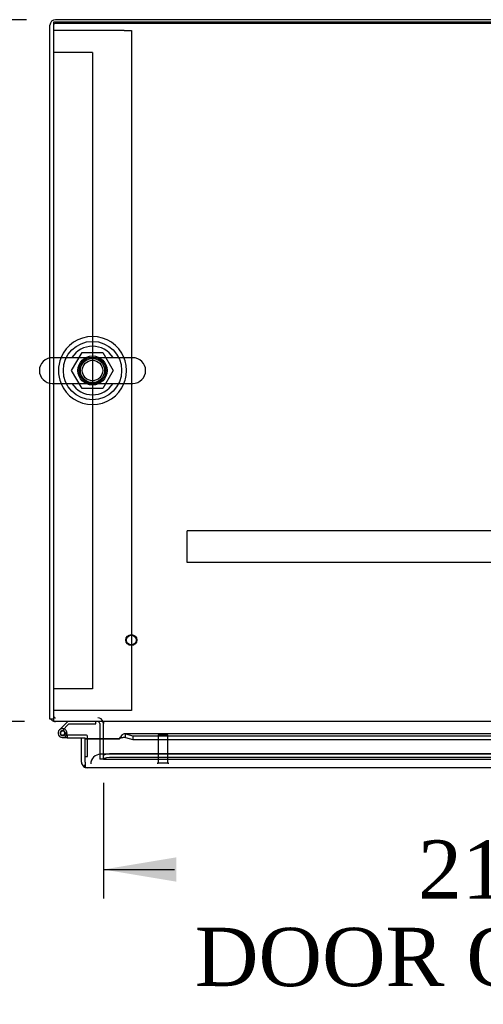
# Model space of a CAD drawing. Header units: inches. Extents: x 1 to 299, y -2 to 199.
# Tile 21 of 31: x 73 to 85, y 157 to 183. Entities that reach past the tile are written whole.
import ezdxf
from ezdxf.enums import TextEntityAlignment as Align
from ezdxf.lldxf.tags import DXFTag

# ---------------------------------------------------------------- set-up
doc = ezdxf.new("R2010")
doc.units = ezdxf.units.IN
doc.header["$MEASUREMENT"] = 0
for name, color, linetype in [('COM41308', 7, 'Continuous'), ('COM42890-1', 7, 'Continuous'), ('COM50567', 7, 'Continuous'), ('COM53932-1', 7, 'Continuous'), ('COM53954-1', 7, 'Continuous'), ('COM54746-60', 7, 'Continuous'), ('COM70219', 7, 'Continuous'), ('COM71124-1', 7, 'Continuous'), ('COM71125-1', 7, 'Continuous'), ('Default', 7, 'Continuous'), ('NTS166905', 7, 'Continuous'), ('SCS00680', 7, 'Continuous'), ('STD21878', 7, 'Continuous'), ('WAF25362', 7, 'Continuous'), ('WAM254785', 7, 'Continuous')]:
    doc.layers.add(name, color=color, linetype=linetype)
doc.styles.add('SEACAD_Times_New_Roman', font='times.ttf')
tags = doc.linetypes.add('HIDDEN2', pattern=[0.1875, 0.125, -0.0625]).pattern_tags.tags
tags[6:7] = [DXFTag(74, 4), DXFTag(75, 0), DXFTag(340, '0'), DXFTag(46, 0.0), DXFTag(50, 0.0), DXFTag(44, 0.0), DXFTag(45, 0.0)]
tags[4:5] = [DXFTag(74, 4), DXFTag(75, 0), DXFTag(340, '0'), DXFTag(46, 0.0), DXFTag(50, 0.0), DXFTag(44, 0.0), DXFTag(45, 0.0)]
doc.dimstyles.new('HAMMOND_(STH_-_300x200)', dxfattribs={"dimtxt": 1.5, "dimasz": 1.875, "dimexe": 0.75, "dimexo": 0.75, "dimgap": 0.375, "dimtad": 0, "dimtih": 1, "dimtoh": 1, "dimzin": 0, "dimdsep": 46, "dimtxsty": 'SEACAD_Times_New_Roman', "dimblk1": '_SE_FILLED', "dimblk2": '_SE_FILLED', "dimsah": 1, "dimcen": 0.75, "dimadec": 0, "dimazin": 0, "dimtfac": 0.8, "dimtofl": 0, "dimtmove": 1, "dimatfit": 3, "dimfxl": 1, "dimtolj": 1, "dimtzin": 0, "dimarcsym": 0})

# ---------------------------------------------------------------- blocks, each defined once
blk = doc.blocks.new('SE1')
at = {"layer": 'COM41308', "color": 7, "linetype": 'HIDDEN2'}
for p, q in [((74.063, 182.264), (73.878, 182.264)), ((75.693, 182.264), (74.063, 182.264)), ((75.693, 182.264), (75.878, 182.264)), ((75.878, 182.264), (75.878, 164.764)), ((74.063, 164.764), (73.878, 164.764)), ((75.693, 164.764), (74.063, 164.764)), ((75.878, 164.764), (75.693, 164.764))]:
    blk.add_line(p, q, dxfattribs=at)
at = {"layer": 'COM42890-1', "color": 7, "linetype": 'HIDDEN2'}
for p, q in [((74.016, 181.699), (73.878, 181.699)), ((74.74, 181.699), (74.016, 181.699)), ((74.878, 181.699), (74.74, 181.699)), ((74.878, 181.699), (74.878, 165.324)), ((74.016, 165.324), (73.878, 165.324)), ((74.74, 165.324), (74.016, 165.324)), ((74.878, 165.324), (74.74, 165.324))]:
    blk.add_line(p, q, dxfattribs=at)
at = {"layer": 'COM50567', "color": 7, "linetype": 'HIDDEN2'}
for p, q in [((77.313, 169.347), (77.313, 169.39)), ((95.313, 169.39), (77.313, 169.39)), ((77.313, 168.62), (77.313, 169.347)), ((77.313, 168.577), (77.313, 168.62)), ((95.313, 168.577), (77.313, 168.577))]:
    blk.add_line(p, q, dxfattribs=at)
at = {"layer": 'COM53932-1', "color": 7, "linetype": 'Continuous'}
for p, q in [((98.748, 182.482), (73.878, 182.482)), ((73.878, 182.482), (73.878, 173.845)), ((73.878, 173.182), (73.878, 164.625)), ((73.878, 164.625), (73.878, 164.482)), ((98.748, 164.482), (73.878, 164.482)), ((75.158, 164.482), (75.158, 164.434)), ((75.158, 164.039), (75.158, 164.434))]:
    blk.add_line(p, q, dxfattribs=at)
at = {"layer": 'COM53932-1', "color": 7, "linetype": 'HIDDEN2'}
for p, q in [((73.878, 173.845), (73.878, 173.182)), ((75.158, 163.657), (75.158, 164.039)), ((75.158, 163.61), (75.158, 163.657)), ((75.158, 163.515), (75.158, 163.61)), ((75.158, 163.61), (75.159, 163.61)), ((75.159, 163.517), (75.158, 163.515)), ((75.158, 163.514), (75.158, 163.515)), ((75.158, 163.514), (96.47, 163.514)), ((96.22, 163.65), (75.408, 163.65)), ((96.22, 163.557), (75.408, 163.557))]:
    blk.add_line(p, q, dxfattribs=at)
blk.add_circle((74.878, 173.514), 0.375, dxfattribs=at)
for centre in [(75.408, 163.607), (75.408, 163.513)]:
    blk.add_ellipse(centre, major_axis=(-0.25, 0), ratio=0.173648, start_param=4.712389, end_param=6.211302, dxfattribs=at)
at = {"layer": 'COM53954-1', "color": 7, "linetype": 'Continuous'}
for p, q in [((74.595, 164.065), (74.69, 164.065)), ((74.595, 163.438), (74.595, 164.065)), ((74.69, 163.438), (74.69, 164.065)), ((75.565, 164.039), (74.69, 164.039)), ((74.69, 164.031), (74.69, 164.039)), ((74.69, 164.031), (74.69, 164.027)), ((75.565, 164.031), (74.69, 164.031)), ((74.69, 163.438), (74.69, 164.027)), ((75.565, 164.031), (75.565, 164.039)), ((85.724, 164.17), (75.706, 164.17)), ((75.731, 164.165), (75.92, 164.116)), ((75.731, 164.073), (75.731, 164.165)), ((75.731, 164.073), (75.92, 164.024)), ((75.92, 164.116), (75.92, 164.024)), ((75.92, 164.116), (85.724, 164.116)), ((75.92, 164.024), (85.724, 164.024)), ((74.69, 163.438), (74.69, 163.324)), ((74.69, 163.438), (74.69, 163.375)), ((74.69, 163.438), (74.69, 163.438)), ((74.69, 163.375), (74.651, 163.324)), ((96.827, 163.295), (74.738, 163.295)), ((74.738, 163.295), (74.738, 163.295)), ((74.738, 163.295), (74.738, 163.295))]:
    blk.add_line(p, q, dxfattribs=at)
for start, end in [(180, 232.4348), (232.4348, 269.8442), (269.9238, 270)]:
    blk.add_arc((74.738, 163.438), 0.143, start, end, dxfattribs=at)
for points, knots in [([(75.731, 164.165), (75.717, 164.17), (75.703, 164.171), (75.676, 164.164), (75.662, 164.156), (75.634, 164.132), (75.62, 164.116), (75.593, 164.08), (75.579, 164.06), (75.565, 164.039)], [0, 0, 0, 0, 0.25, 0.25, 0.5, 0.5, 0.75, 0.75, 1, 1, 1, 1]), ([(75.731, 164.073), (75.717, 164.075), (75.703, 164.075), (75.676, 164.073), (75.662, 164.07), (75.634, 164.062), (75.62, 164.057), (75.593, 164.045), (75.579, 164.038), (75.565, 164.031)], [0, 0, 0, 0, 0.25, 0.25, 0.5, 0.5, 0.75, 0.75, 1, 1, 1, 1]), ([(74.69, 163.324), (74.698, 163.315), (74.706, 163.307), (74.718, 163.3), (74.722, 163.298), (74.73, 163.295), (74.734, 163.295), (74.738, 163.295)], [0, 0, 0, 0, 0.5, 0.5, 0.75, 0.75, 1, 1, 1, 1])]:
    blk.add_open_spline(points, degree=3, knots=knots, dxfattribs=at)
at = {"layer": 'COM54746-60', "color": 7, "linetype": 'Continuous'}
for p, q in [((74.243, 164.482), (74.031, 164.27)), ((74.962, 164.42), (74.962, 164.482)), ((74.048, 164.196), (74.048, 164.171)), ((74.095, 164.246), (74.268, 164.42)), ((74.123, 164.246), (74.098, 164.246)), ((74.173, 164.171), (74.173, 164.196)), ((74.227, 164.184), (74.173, 164.184)), ((74.268, 164.42), (74.962, 164.42)), ((74.098, 164.121), (74.123, 164.121)), ((74.227, 164.067), (74.11, 164.067)), ((74.227, 164.129), (74.213, 164.129)), ((74.727, 164.129), (74.227, 164.129)), ((74.227, 164.129), (74.227, 164.067)), ((74.227, 164.067), (74.69, 164.067)), ((74.69, 164.067), (74.69, 164.065)), ((74.752, 164.039), (74.752, 164.104)), ((74.69, 163.579), (74.69, 163.579))]:
    blk.add_line(p, q, dxfattribs=at)
at = {"layer": 'COM54746-60', "color": 7, "linetype": 'HIDDEN2'}
for p, q in [((74.074, 164.225), (74.095, 164.246)), ((74.173, 164.184), (74.165, 164.184)), ((74.165, 164.179), (74.227, 164.173)), ((74.213, 164.129), (74.11, 164.129)), ((74.752, 163.579), (74.752, 164.039)), ((74.69, 163.579), (74.752, 163.579))]:
    blk.add_line(p, q, dxfattribs=at)
at = {"layer": 'COM54746-60', "color": 7, "linetype": 'Continuous'}
for centre, radius, start, end in [((74.11, 164.184), 0.117, 132.392, 0), ((74.098, 164.196), 0.05, 90, 180), ((74.123, 164.196), 0.05, 0, 90), ((74.11, 164.184), 0.117, 0, 72.9726), ((74.098, 164.171), 0.05, 180, 270), ((74.123, 164.171), 0.05, 270, 0), ((74.727, 164.104), 0.025, 0, 90)]:
    blk.add_arc(centre, radius, start, end, dxfattribs=at)
at = {"layer": 'COM54746-60', "color": 7, "linetype": 'HIDDEN2'}
for radius, start, end in [(0.117, 72.9726, 132.392), (0.055, 131.1959, 0), (0.055, 0, 131.1959)]:
    blk.add_arc((74.11, 164.184), radius, start, end, dxfattribs=at)
at = {"layer": 'COM70219', "color": 7, "linetype": 'HIDDEN2'}
for p, q in [((75.333, 163.64), (75.083, 163.64)), ((96.233, 163.64), (75.333, 163.64))]:
    blk.add_line(p, q, dxfattribs=at)
blk.add_arc((75.083, 163.39), 0.25, 90, 180, dxfattribs=at)
at = {"layer": 'COM71124-1', "color": 7, "linetype": 'Continuous'}
for p, q in [((98.7, 182.542), (73.926, 182.542)), ((73.783, 173.84), (73.783, 182.399)), ((73.783, 164.542), (73.783, 173.188)), ((73.878, 164.542), (73.783, 164.542)), ((75.063, 164.434), (75.063, 164.039))]:
    blk.add_line(p, q, dxfattribs=at)
at = {"layer": 'COM71124-1', "color": 7, "linetype": 'HIDDEN2'}
for p, q in [((98.7, 182.447), (73.926, 182.447)), ((73.783, 173.188), (73.783, 173.84)), ((75.063, 164.039), (75.063, 163.515)), ((75.158, 163.515), (75.063, 163.515))]:
    blk.add_line(p, q, dxfattribs=at)
at = {"layer": 'COM71124-1', "color": 7, "linetype": 'Continuous'}
for centre, radius, start, end in [((73.926, 182.399), 0.143, 90, 180), ((73.926, 164.625), 0.143, 215.4801, 250.3871), ((75.015, 164.434), 0.048, 0, 90), ((75.015, 164.434), 0.143, 0, 19.6129)]:
    blk.add_arc(centre, radius, start, end, dxfattribs=at)
at = {"layer": 'COM71124-1', "color": 7, "linetype": 'HIDDEN2'}
for centre, radius, start, end in [((73.926, 182.399), 0.048, 90, 180), ((73.926, 164.625), 0.048, 180, 270), ((73.926, 164.625), 0.143, 250.3871, 270), ((75.015, 164.434), 0.143, 19.6129, 90)]:
    blk.add_arc(centre, radius, start, end, dxfattribs=at)
at = {"layer": 'COM71125-1', "color": 7, "linetype": 'HIDDEN2'}
blk.add_line((75.158, 163.515), (96.468, 163.515), dxfattribs=at)
at = {"layer": 'NTS166905', "color": 7, "linetype": 'HIDDEN2'}
for p, q in [((74.341, 173.518), (74.615, 173.979)), ((74.615, 173.979), (75.141, 173.979)), ((75.141, 173.979), (75.413, 173.514)), ((74.615, 173.049), (74.341, 173.518)), ((75.413, 173.514), (75.141, 173.049)), ((75.141, 173.049), (74.615, 173.049))]:
    blk.add_line(p, q, dxfattribs=at)
blk.add_circle((74.878, 173.514), 0.263, dxfattribs=at)
at = {"layer": 'SCS00680', "color": 7, "linetype": 'Continuous'}
for p, q in [((75.914, 173.845), (73.842, 173.845)), ((73.842, 173.182), (75.914, 173.182))]:
    blk.add_line(p, q, dxfattribs=at)
for centre, radius, start, end in [((74.878, 173.514), 0.625, 32.0055, 147.9945), ((73.842, 173.514), 0.331, 90, 270), ((75.914, 173.514), 0.331, 270, 90), ((74.878, 173.514), 0.625, 212.0055, 327.9945)]:
    blk.add_arc(centre, radius, start, end, dxfattribs=at)
at = {"layer": 'STD21878', "color": 7, "linetype": 'HIDDEN2'}
for p, q in [((76.565, 164.14), (76.815, 164.14)), ((76.565, 164.14), (76.565, 163.421)), ((76.815, 163.421), (76.815, 164.14)), ((76.55, 163.421), (76.831, 163.421)), ((76.55, 163.421), (76.55, 163.39)), ((76.831, 163.39), (76.831, 163.421))]:
    blk.add_line(p, q, dxfattribs=at)
for radius in [0.141, 0.125]:
    blk.add_circle((75.878, 166.577), radius, dxfattribs=at)
at = {"layer": 'WAF25362', "color": 7, "linetype": 'HIDDEN2'}
blk.add_circle((74.878, 173.514), 0.344, dxfattribs=at)
at = {"layer": 'WAF25362', "color": 7, "linetype": 'Continuous'}
for start, end in [(22.2452, 157.7548), (202.2452, 337.7548)]:
    blk.add_arc((74.878, 173.514), 0.875, start, end, dxfattribs=at)
at = {"layer": 'WAF25362', "color": 7, "linetype": 'HIDDEN2'}
for start, end in [(157.7548, 202.2452), (0, 22.2452), (337.7548, 0)]:
    blk.add_arc((74.878, 173.514), 0.875, start, end, dxfattribs=at)
at = {"layer": 'WAM254785', "color": 7, "linetype": 'HIDDEN2'}
for radius in [0.75, 0.312]:
    blk.add_circle((74.878, 173.514), radius, dxfattribs=at)
blk = doc.blocks.new('DMBLK1671')
at = {"layer": 'Default', "linetype": 'Continuous'}
for points in [[(57.433, 180.667), (58.058, 180.667), (57.745, 182.542)], [(57.433, 166.357), (57.745, 164.482), (58.058, 166.357)]]:
    blk.add_hatch(color=7, dxfattribs=at).paths.add_polyline_path(points)
at = {"layer": 'Default', "color": 7, "linetype": 'Continuous'}
for p, q in [((73.176, 182.542), (56.995, 182.542)), ((57.745, 182.542), (57.745, 174.787)), ((57.745, 172.762), (57.745, 164.482)), ((73.128, 164.482), (56.995, 164.482))]:
    blk.add_line(p, q, dxfattribs=at)
at = {"layer": 'Default', "color": 7, "linetype": 'Continuous', "style": 'SEACAD_Times_New_Roman'}
blk.add_text('18.06', height=1.5, dxfattribs=at).set_placement((55.186, 174.262), align=Align.TOP_LEFT)
blk = doc.blocks.new('_SE_FILLED')
at = {"color": 0}
blk.add_line((0, 0), (-1, 0), dxfattribs=at)
blk.add_solid([(0, 0), (-1, -0.1665), (-1, 0.1665), (0, 0)], dxfattribs=at)
blk = doc.blocks.new('DMBLK1689')
at = {"layer": 'Default', "linetype": 'Continuous'}
for points in [[(77.033, 160.362), (77.033, 160.987), (75.158, 160.675)], [(94.595, 160.362), (96.47, 160.675), (94.595, 160.987)]]:
    blk.add_hatch(color=7, dxfattribs=at).paths.add_polyline_path(points)
at = {"layer": 'Default', "color": 7, "linetype": 'Continuous'}
for p, q in [((75.158, 162.907), (75.158, 159.925)), ((96.47, 162.907), (96.47, 159.925)), ((75.158, 160.675), (76.989, 160.675)), ((94.639, 160.675), (96.47, 160.675))]:
    blk.add_line(p, q, dxfattribs=at)
at = {"layer": 'Default', "color": 7, "linetype": 'Continuous', "style": 'SEACAD_Times_New_Roman'}
for s, p in [('21.31', (83.255, 161.425)), ('DOOR OPENING', (77.514, 159.175))]:
    blk.add_text(s, height=1.5, dxfattribs=at).set_placement(p, align=Align.TOP_LEFT)

msp = doc.modelspace()

# ---------------------------------------------------------------- block references
at = {"layer": 'Default'}
msp.add_blockref('SE1', (0, 0), dxfattribs=at)

# ---------------------------------------------------------------- dimensions: what is measured, and where the dimension line sits
at = {"layer": 'Default', "color": 7, "linetype": 'Continuous'}
for base, p1, p2, angle, text, picture, middle in [((57.745, 182.542), (73.926, 182.542), (73.878, 164.482), 269.8477, '\\A1;<>', 'DMBLK1671', (57.745, 173.512)), ((75.158, 160.675), (75.158, 164.434), (96.47, 164.434), 0, '\\A1;<>\\PDOOR OPENING', 'DMBLK1689', (85.814, 160.675))]:
    dim = msp.add_linear_dim(base=base, p1=p1, p2=p2, angle=angle, text=text, dimstyle='HAMMOND_(STH_-_300x200)', override={"dimtmove": 0}, dxfattribs=at)
    dim.commit()
    dim.dimension.update_dxf_attribs({"geometry": picture, "text_midpoint": middle, "dimtype": 161})

doc.saveas('drawing.dxf')
